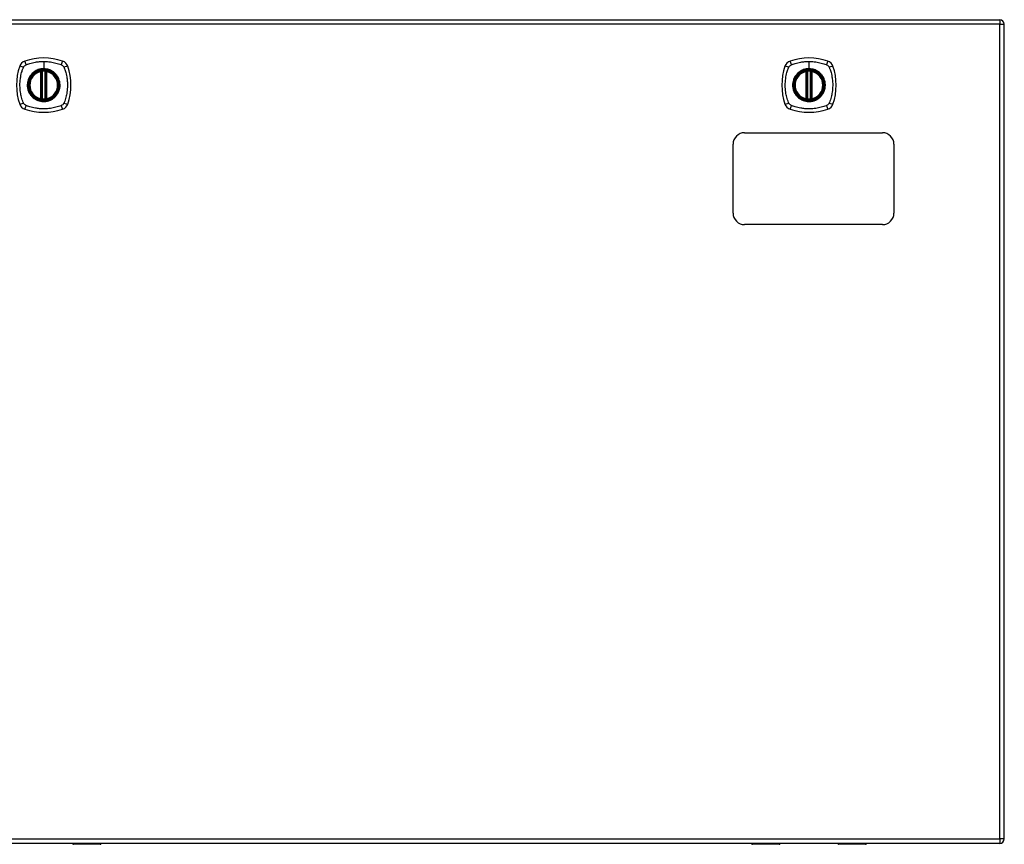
# Model space of a CAD drawing. Header units: inches. Extents: x 59.1 to 143, y 44.3 to 62.2.
# Tile 2 of 4: x 79.5 to 101, y 44.3 to 62.2. Entities that reach past the tile are written whole.
import ezdxf

# ---------------------------------------------------------------- set-up
doc = ezdxf.new("R2010")
doc.units = ezdxf.units.IN
doc.header["$MEASUREMENT"] = 0
doc.layers.add('Visible Edges(ANSI)', color=7, linetype='Continuous', lineweight=25)
doc.layers.add('Visible Tangent Edges(ANSI)', color=7, linetype='Continuous', lineweight=25)

msp = doc.modelspace()

# ---------------------------------------------------------------- linework, layer by layer
at = {"layer": 'Visible Edges(ANSI)'}
for p, q in [((59.247, 62.25), (100.852, 62.25)), ((100.951, 44.431), (100.951, 62.151)), ((79.991, 60.533), (79.991, 61.118)), ((80.01, 60.529), (80.01, 61.122)), ((80.089, 61.122), (80.089, 60.529)), ((80.109, 61.118), (80.109, 60.533)), ((96.642, 60.533), (96.642, 61.118)), ((96.662, 60.529), (96.662, 61.122)), ((96.741, 61.122), (96.741, 60.529)), ((96.761, 61.118), (96.761, 60.533)), ((95.3, 59.791), (98.3, 59.791)), ((95.05, 58.041), (95.05, 59.541)), ((98.55, 59.541), (98.55, 58.041)), ((98.3, 57.791), (95.3, 57.791)), ((100.852, 44.332), (59.247, 44.332)), ((80.68, 44.328), (80.68, 44.332)), ((81.28, 44.312), (80.696, 44.312)), ((96.056, 44.312), (95.471, 44.312)), ((96.071, 44.332), (96.071, 44.328)), ((97.331, 44.328), (97.331, 44.332)), ((97.932, 44.312), (97.347, 44.312))]:
    msp.add_line(p, q, dxfattribs=at)
for centre, radius in [((80.05, 60.826), 0.32), ((80.05, 60.826), 0.315), ((96.701, 60.826), 0.32), ((96.701, 60.826), 0.315)]:
    msp.add_circle(centre, radius, dxfattribs=at)
for centre, radius, start, end in [((100.852, 62.151), 0.099, 0, 90), ((79.695, 61.18), 0.177, 108.7722, 161.2278), ((80.05, 60.137), 1.28, 71.2278, 108.7722), ((80.405, 61.18), 0.177, 18.7722, 71.2278), ((96.347, 61.18), 0.177, 108.7722, 161.2278), ((96.701, 60.137), 1.28, 71.2278, 108.7722), ((97.056, 61.18), 0.177, 18.7722, 71.2278), ((80.739, 60.826), 1.28, 161.2278, 198.7722), ((80.05, 60.826), 0.313, 103.6344, 256.3656), ((80.05, 60.826), 0.313, 99.784, 103.6344), ((79.979, 61.118), 0.0118, 0, 103.6344), ((79.999, 61.122), 0.0118, 0, 99.784), ((80.05, 60.826), 0.313, 84.7499, 95.2501), ((80.101, 61.122), 0.0118, 80.216, 180), ((80.05, 60.826), 0.313, 76.3656, 80.216), ((80.121, 61.118), 0.0118, 76.3656, 180), ((80.05, 60.826), 0.313, 283.6344, 76.3656), ((79.361, 60.826), 1.28, 341.2278, 18.7722), ((97.39, 60.826), 1.28, 161.2278, 198.7722), ((96.701, 60.826), 0.313, 103.6344, 256.3656), ((96.701, 60.826), 0.313, 99.784, 103.6344), ((96.63, 61.118), 0.0118, 0, 103.6344), ((96.65, 61.122), 0.0118, 0, 99.784), ((96.701, 60.826), 0.313, 84.7499, 95.2501), ((96.753, 61.122), 0.0118, 80.216, 180), ((96.701, 60.826), 0.313, 76.3656, 80.216), ((96.772, 61.118), 0.0118, 76.3656, 180), ((96.701, 60.826), 0.313, 283.6344, 76.3656), ((96.012, 60.826), 1.28, 341.2278, 18.7722), ((79.979, 60.533), 0.0118, 256.3656, 0), ((80.05, 60.826), 0.313, 256.3656, 260.216), ((79.999, 60.529), 0.0118, 260.216, 0), ((80.05, 60.826), 0.313, 264.7499, 275.2501), ((80.101, 60.529), 0.0118, 180, 279.784), ((80.05, 60.826), 0.313, 279.784, 283.6344), ((80.121, 60.533), 0.0118, 180, 283.6344), ((96.63, 60.533), 0.0118, 256.3656, 0), ((96.701, 60.826), 0.313, 256.3656, 260.216), ((96.65, 60.529), 0.0118, 260.216, 0), ((96.701, 60.826), 0.313, 264.7499, 275.2501), ((96.753, 60.529), 0.0118, 180, 279.784), ((96.701, 60.826), 0.313, 279.784, 283.6344), ((96.772, 60.533), 0.0118, 180, 283.6344), ((79.695, 60.471), 0.177, 198.7722, 251.2278), ((80.05, 61.515), 1.28, 251.2278, 288.7722), ((80.405, 60.471), 0.177, 288.7722, 341.2278), ((96.347, 60.471), 0.177, 198.7722, 251.2278), ((96.701, 61.515), 1.28, 251.2278, 288.7722), ((97.056, 60.471), 0.177, 288.7722, 341.2278), ((95.3, 59.541), 0.25, 90, 180), ((98.3, 59.541), 0.25, 0, 90), ((95.3, 58.041), 0.25, 180, 270), ((98.3, 58.041), 0.25, 270, 0), ((100.852, 44.431), 0.099, 270, 0), ((80.696, 44.328), 0.0157, 180, 270), ((81.28, 44.332), 0.0197, 270, 359.4614), ((95.471, 44.332), 0.0197, 180.5386, 270), ((96.056, 44.328), 0.0157, 270, 0), ((97.347, 44.328), 0.0157, 180, 270), ((97.932, 44.332), 0.0197, 270, 359.4614)]:
    msp.add_arc(centre, radius, start, end, dxfattribs=at)
for points, knots in [([(80.021, 61.137), (80.02, 61.137), (80.018, 61.137), (80.014, 61.137), (80.011, 61.136), (80.006, 61.135), (80.003, 61.135), (79.998, 61.134), (79.997, 61.134), (79.997, 61.134)], [0, 0, 0, 0, 0.01176793, 0.01176793, 0.03059662, 0.03059662, 0.06072253, 0.06072253, 0.09414345, 0.09414345, 0.09414345, 0.09414345]), ([(80.103, 61.134), (80.103, 61.134), (80.103, 61.134), (80.102, 61.134), (80.101, 61.134), (80.098, 61.135), (80.095, 61.135), (80.088, 61.136), (80.083, 61.137), (80.079, 61.137)], [0, 0, 0, 0, 0.01176876, 0.01176876, 0.03059878, 0.03059878, 0.0607268, 0.0607268, 0.09415008, 0.09415008, 0.09415008, 0.09415008]), ([(96.673, 61.137), (96.671, 61.137), (96.67, 61.137), (96.665, 61.137), (96.663, 61.136), (96.657, 61.135), (96.654, 61.135), (96.649, 61.134), (96.648, 61.134), (96.648, 61.134)], [0, 0, 0, 0, 0.01176793, 0.01176793, 0.03059662, 0.03059662, 0.06072253, 0.06072253, 0.09414345, 0.09414345, 0.09414345, 0.09414345]), ([(96.755, 61.134), (96.755, 61.134), (96.754, 61.134), (96.754, 61.134), (96.753, 61.134), (96.749, 61.135), (96.746, 61.135), (96.739, 61.136), (96.735, 61.137), (96.73, 61.137)], [0, 0, 0, 0, 0.01176876, 0.01176876, 0.03059878, 0.03059878, 0.0607268, 0.0607268, 0.09415008, 0.09415008, 0.09415008, 0.09415008]), ([(79.997, 60.517), (79.997, 60.517), (79.998, 60.517), (80.003, 60.516), (80.006, 60.516), (80.011, 60.515), (80.014, 60.515), (80.018, 60.514), (80.02, 60.514), (80.021, 60.514)], [0, 0, 0, 0, 0.03342093, 0.03342093, 0.06354683, 0.06354683, 0.08237552, 0.08237552, 0.09414345, 0.09414345, 0.09414345, 0.09414345]), ([(80.079, 60.514), (80.083, 60.514), (80.088, 60.515), (80.095, 60.516), (80.098, 60.516), (80.101, 60.517), (80.102, 60.517), (80.103, 60.517), (80.103, 60.517), (80.103, 60.517)], [0, 0, 0, 0, 0.03342328, 0.03342328, 0.06355131, 0.06355131, 0.08238132, 0.08238132, 0.09415008, 0.09415008, 0.09415008, 0.09415008]), ([(96.648, 60.517), (96.648, 60.517), (96.649, 60.517), (96.654, 60.516), (96.657, 60.516), (96.663, 60.515), (96.665, 60.515), (96.67, 60.514), (96.671, 60.514), (96.673, 60.514)], [0, 0, 0, 0, 0.03342093, 0.03342093, 0.06354683, 0.06354683, 0.08237552, 0.08237552, 0.09414345, 0.09414345, 0.09414345, 0.09414345]), ([(96.73, 60.514), (96.735, 60.514), (96.739, 60.515), (96.746, 60.516), (96.749, 60.516), (96.753, 60.517), (96.754, 60.517), (96.754, 60.517), (96.755, 60.517), (96.755, 60.517)], [0, 0, 0, 0, 0.03342328, 0.03342328, 0.06355131, 0.06355131, 0.08238132, 0.08238132, 0.09415008, 0.09415008, 0.09415008, 0.09415008])]:
    msp.add_open_spline(points, degree=3, knots=knots, dxfattribs=at)
at = {"layer": 'Visible Tangent Edges(ANSI)'}
for p, q in [((100.852, 62.151), (59.247, 62.151)), ((100.852, 62.25), (100.852, 62.151)), ((100.852, 62.151), (100.951, 62.151)), ((100.852, 44.431), (100.852, 62.151)), ((80.05, 61.342), (80.05, 61.182)), ((96.701, 61.342), (96.701, 61.182)), ((79.979, 61.118), (79.976, 61.13)), ((79.979, 61.118), (79.991, 61.118)), ((79.979, 61.118), (79.979, 60.533)), ((79.991, 61.118), (80.001, 61.118)), ((79.997, 61.134), (79.998, 61.128)), ((80, 61.122), (80.01, 61.122)), ((80.001, 60.533), (80.001, 61.118)), ((80.022, 61.126), (80.021, 61.137)), ((80.022, 60.526), (80.022, 61.126)), ((80.05, 61.178), (80.05, 61.182)), ((80.077, 61.126), (80.079, 61.137)), ((80.077, 61.126), (80.077, 60.526)), ((80.089, 61.122), (80.099, 61.122)), ((80.099, 61.118), (80.109, 61.118)), ((80.099, 61.118), (80.099, 60.533)), ((80.102, 61.128), (80.103, 61.134)), ((80.109, 61.118), (80.121, 61.118)), ((80.124, 61.13), (80.121, 61.118)), ((80.121, 60.533), (80.121, 61.118)), ((96.63, 61.118), (96.628, 61.13)), ((96.63, 61.118), (96.642, 61.118)), ((96.63, 61.118), (96.63, 60.533)), ((96.642, 61.118), (96.652, 61.118)), ((96.648, 61.134), (96.649, 61.128)), ((96.652, 61.122), (96.662, 61.122)), ((96.652, 60.533), (96.652, 61.118)), ((96.674, 61.126), (96.673, 61.137)), ((96.674, 60.526), (96.674, 61.126)), ((96.701, 61.178), (96.701, 61.182)), ((96.729, 61.126), (96.73, 61.137)), ((96.729, 61.126), (96.729, 60.526)), ((96.741, 61.122), (96.751, 61.122)), ((96.751, 61.118), (96.761, 61.118)), ((96.751, 61.118), (96.751, 60.533)), ((96.754, 61.128), (96.755, 61.134)), ((96.761, 61.118), (96.772, 61.118)), ((96.775, 61.13), (96.772, 61.118)), ((96.772, 60.533), (96.772, 61.118)), ((79.976, 60.521), (79.979, 60.533)), ((79.991, 60.533), (79.979, 60.533)), ((80.001, 60.533), (79.991, 60.533)), ((79.998, 60.523), (79.997, 60.517)), ((80.01, 60.529), (80, 60.529)), ((80.021, 60.514), (80.022, 60.526)), ((80.079, 60.514), (80.077, 60.526)), ((80.099, 60.529), (80.089, 60.529)), ((80.109, 60.533), (80.099, 60.533)), ((80.103, 60.517), (80.102, 60.523)), ((80.121, 60.533), (80.109, 60.533)), ((80.121, 60.533), (80.124, 60.521)), ((96.628, 60.521), (96.63, 60.533)), ((96.642, 60.533), (96.63, 60.533)), ((96.652, 60.533), (96.642, 60.533)), ((96.649, 60.523), (96.648, 60.517)), ((96.662, 60.529), (96.652, 60.529)), ((96.673, 60.514), (96.674, 60.526)), ((96.73, 60.514), (96.729, 60.526)), ((96.751, 60.529), (96.741, 60.529)), ((96.761, 60.533), (96.751, 60.533)), ((96.755, 60.517), (96.754, 60.523)), ((96.772, 60.533), (96.761, 60.533)), ((96.772, 60.533), (96.775, 60.521)), ((59.247, 44.431), (100.852, 44.431)), ((100.852, 44.431), (100.852, 44.332)), ((100.951, 44.431), (100.852, 44.431)), ((80.696, 44.332), (80.696, 44.312)), ((81.28, 44.312), (81.28, 44.332)), ((95.471, 44.332), (95.471, 44.312)), ((96.056, 44.312), (96.056, 44.332)), ((97.347, 44.332), (97.347, 44.312)), ((97.932, 44.312), (97.932, 44.332))]:
    msp.add_line(p, q, dxfattribs=at)
for centre, radius in [((80.05, 60.826), 0.346), ((80.05, 60.826), 0.342), ((80.05, 60.826), 0.325), ((80.05, 60.826), 0.324), ((96.701, 60.826), 0.346), ((96.701, 60.826), 0.342), ((96.701, 60.826), 0.325), ((96.701, 60.826), 0.324)]:
    msp.add_circle(centre, radius, dxfattribs=at)
for centre, start, end in [((80.05, 60.826), 103.6344, 256.3656), ((80.05, 60.826), 84.7499, 95.2501), ((80.05, 60.826), 283.6344, 76.3656), ((96.701, 60.826), 103.6344, 256.3656), ((96.701, 60.826), 84.7499, 95.2501), ((96.701, 60.826), 283.6344, 76.3656), ((80.05, 60.826), 264.7499, 275.2501), ((96.701, 60.826), 264.7499, 275.2501)]:
    msp.add_arc(centre, 0.301, start, end, dxfattribs=at)
for centre, major_axis, ratio, start_param, end_param in [((79.676, 61.238), (-0.037, 0.112), 0.042597, 0.170073, 1.307344), ((80.424, 61.238), (0.037, 0.112), 0.042597, 4.975842, 6.113112), ((96.327, 61.238), (-0.037, 0.112), 0.042597, 0.170073, 1.307344), ((97.076, 61.238), (0.037, 0.112), 0.042597, 4.975842, 6.113112), ((79.638, 61.2), (-0.112, 0.037), 0.042597, 4.975842, 6.113112), ((79.997, 61.134), (-0.00893, -0.00773), 0.431674, 0, 1.315955), ((80.002, 61.122), (-0.0116, -0.0021), 0.025638, 4.856604, 6.283185), ((80.098, 61.122), (0.0116, -0.0021), 0.025638, 0, 1.426581), ((80.103, 61.134), (0.00893, -0.00773), 0.431674, 4.96723, 6.283185), ((80.462, 61.2), (0.112, 0.037), 0.042597, 0.170073, 1.307344), ((96.289, 61.2), (-0.112, 0.037), 0.042597, 4.975842, 6.113112), ((96.648, 61.134), (-0.00893, -0.00773), 0.431674, 0, 1.315955), ((96.654, 61.122), (-0.0116, -0.0021), 0.025638, 4.856604, 6.283185), ((96.749, 61.122), (0.0116, -0.0021), 0.025638, 0, 1.426581), ((96.755, 61.134), (0.00893, -0.00773), 0.431674, 4.96723, 6.283185), ((97.114, 61.2), (0.112, 0.037), 0.042597, 0.170073, 1.307344), ((79.638, 60.451), (-0.112, -0.037), 0.042597, 0.170073, 1.307344), ((79.997, 60.517), (-0.00893, 0.00773), 0.431674, 4.96723, 6.283185), ((80.002, 60.529), (-0.0116, 0.0021), 0.025638, 0, 1.426581), ((80.098, 60.529), (0.0116, 0.0021), 0.025638, 4.856604, 6.283185), ((80.103, 60.517), (0.00893, 0.00773), 0.431674, 0, 1.315955), ((80.462, 60.451), (0.112, -0.037), 0.042597, 4.975842, 6.113112), ((96.289, 60.451), (-0.112, -0.037), 0.042597, 0.170073, 1.307344), ((96.648, 60.517), (-0.00893, 0.00773), 0.431674, 4.96723, 6.283185), ((96.654, 60.529), (-0.0116, 0.0021), 0.025638, 0, 1.426581), ((96.749, 60.529), (0.0116, 0.0021), 0.025638, 4.856604, 6.283185), ((96.755, 60.517), (0.00893, 0.00773), 0.431674, 0, 1.315955), ((97.114, 60.451), (0.112, -0.037), 0.042597, 4.975842, 6.113112), ((79.676, 60.413), (-0.037, -0.112), 0.042597, 4.975842, 6.113112), ((80.424, 60.413), (0.037, -0.112), 0.042597, 0.170073, 1.307344), ((96.327, 60.413), (-0.037, -0.112), 0.042597, 4.975842, 6.113112), ((97.076, 60.413), (0.037, -0.112), 0.042597, 0.170073, 1.307344)]:
    msp.add_ellipse(centre, major_axis=major_axis, ratio=ratio, start_param=start_param, end_param=end_param, dxfattribs=at)
for points, knots in [([(79.661, 61.266), (79.666, 61.268), (79.67, 61.27), (79.675, 61.272), (79.678, 61.273), (79.682, 61.275), (79.693, 61.279), (79.7, 61.281), (79.721, 61.288), (79.736, 61.293), (79.769, 61.303), (79.788, 61.308), (79.828, 61.318), (79.849, 61.322), (79.9, 61.331), (79.93, 61.335), (79.99, 61.341), (80.02, 61.342), (80.05, 61.342)], [-2.0916334, -2.0916334, -2.0916334, -2.0916334, -2.0642813, -2.0642813, -2.0642813, -2.0356922, -2.0356922, -1.9797509, -1.9797509, -1.8678685, -1.8678685, -1.7251565, -1.7251565, -1.5653756, -1.5653756, -1.3447881, -1.3447881, -1.1256399, -1.1256399, -1.1256399, -1.1256399]), ([(80.05, 61.342), (80.053, 61.342), (80.057, 61.342), (80.107, 61.342), (80.153, 61.338), (80.238, 61.325), (80.276, 61.317), (80.352, 61.297), (80.389, 61.286), (80.425, 61.272), (80.43, 61.27), (80.434, 61.268), (80.438, 61.266)], [-1.1256399, -1.1256399, -1.1256399, -1.1256399, -1.0995163, -1.0995163, -0.7599169, -0.7599169, -0.4729864, -0.4729864, -0.1860606, -0.1860606, -0.1860606, -0.158713, -0.158713, -0.158713, -0.158713]), ([(96.313, 61.266), (96.317, 61.268), (96.321, 61.27), (96.326, 61.272), (96.33, 61.273), (96.333, 61.275), (96.344, 61.279), (96.351, 61.281), (96.373, 61.288), (96.387, 61.293), (96.42, 61.303), (96.439, 61.308), (96.479, 61.318), (96.501, 61.322), (96.552, 61.331), (96.582, 61.335), (96.641, 61.341), (96.671, 61.342), (96.701, 61.342)], [-2.0916334, -2.0916334, -2.0916334, -2.0916334, -2.0642813, -2.0642813, -2.0642813, -2.0356922, -2.0356922, -1.9797509, -1.9797509, -1.8678685, -1.8678685, -1.7251565, -1.7251565, -1.5653756, -1.5653756, -1.3447881, -1.3447881, -1.1256399, -1.1256399, -1.1256399, -1.1256399]), ([(96.701, 61.342), (96.705, 61.342), (96.709, 61.342), (96.759, 61.342), (96.805, 61.338), (96.889, 61.325), (96.928, 61.317), (97.003, 61.297), (97.04, 61.286), (97.077, 61.272), (97.081, 61.27), (97.086, 61.268), (97.09, 61.266)], [-1.1256399, -1.1256399, -1.1256399, -1.1256399, -1.0995163, -1.0995163, -0.7599169, -0.7599169, -0.4729864, -0.4729864, -0.1860606, -0.1860606, -0.1860606, -0.158713, -0.158713, -0.158713, -0.158713]), ([(79.61, 60.437), (79.608, 60.441), (79.606, 60.446), (79.604, 60.45), (79.59, 60.487), (79.578, 60.524), (79.558, 60.599), (79.55, 60.638), (79.538, 60.722), (79.534, 60.768), (79.533, 60.848), (79.534, 60.882), (79.54, 60.945), (79.544, 60.975), (79.553, 61.026), (79.558, 61.048), (79.567, 61.088), (79.573, 61.107), (79.582, 61.14), (79.587, 61.154), (79.594, 61.176), (79.597, 61.183), (79.601, 61.194), (79.602, 61.197), (79.604, 61.201), (79.606, 61.205), (79.608, 61.21), (79.61, 61.214)], [-2.091632, -2.091632, -2.091632, -2.091632, -2.064284, -2.064284, -2.064284, -1.777358, -1.777358, -1.490428, -1.490428, -1.150828, -1.150828, -0.905556, -0.905556, -0.684969, -0.684969, -0.525188, -0.525188, -0.382476, -0.382476, -0.270594, -0.270594, -0.214652, -0.214652, -0.186063, -0.186063, -0.186063, -0.158711, -0.158711, -0.158711, -0.158711]), ([(79.61, 61.214), (79.61, 61.215), (79.611, 61.216), (79.614, 61.222), (79.617, 61.228), (79.624, 61.237), (79.627, 61.241), (79.631, 61.244)], [-0.07033438, -0.07033438, -0.07033438, -0.07033438, -0.06421309, -0.06421309, -0.02948796, -0.02948796, 0, 0, 0, 0]), ([(79.631, 61.244), (79.639, 61.253), (79.649, 61.26), (79.66, 61.265), (79.661, 61.265), (79.661, 61.266)], [-0.96795364, -0.96795364, -0.96795364, -0.96795364, -0.90021117, -0.90021117, -0.8975441, -0.8975441, -0.8975441, -0.8975441]), ([(80.05, 61.178), (80.073, 61.178), (80.096, 61.176), (80.147, 61.165), (80.175, 61.156), (80.227, 61.131), (80.252, 61.116), (80.275, 61.097), (80.309, 61.069), (80.337, 61.035), (80.38, 60.956), (80.394, 60.911), (80.404, 60.832), (80.402, 60.797), (80.386, 60.704), (80.36, 60.647), (80.321, 60.601), (80.294, 60.568), (80.26, 60.54), (80.185, 60.497), (80.142, 60.483), (80.079, 60.474), (80.059, 60.473), (80, 60.475), (79.961, 60.482), (79.889, 60.51), (79.855, 60.53), (79.825, 60.554), (79.791, 60.582), (79.763, 60.617), (79.716, 60.701), (79.702, 60.752), (79.696, 60.838), (79.699, 60.872), (79.719, 60.958), (79.744, 61.009), (79.779, 61.05), (79.808, 61.086), (79.844, 61.116), (79.901, 61.145), (79.918, 61.153), (79.971, 61.171), (80.011, 61.178), (80.05, 61.178)], [-3.141593, -3.141593, -3.141593, -3.141593, -2.946484, -2.946484, -2.698623, -2.698623, -2.450768, -2.450768, -2.450768, -2.075295, -2.075295, -1.686192, -1.686192, -1.395223, -1.395223, -0.880236, -0.880236, -0.880236, -0.512165, -0.512165, -0.139879, -0.139879, 0.031355, 0.031355, 0.361026, 0.361026, 0.690691, 0.690691, 0.690691, 1.067939, 1.067939, 1.507093, 1.507093, 1.798938, 1.798938, 2.261677, 2.261677, 2.261677, 2.656394, 2.656394, 2.806973, 2.806973, 3.141593, 3.141593, 3.141593, 3.141593]), ([(80.05, 61.182), (80.01, 61.182), (79.97, 61.176), (79.916, 61.157), (79.899, 61.15), (79.862, 61.13), (79.841, 61.116), (79.822, 61.1)], [-3.1415927, -3.1415927, -3.1415927, -3.1415927, -2.8069728, -2.8069728, -2.6563938, -2.6563938, -2.4492433, -2.4492433, -2.4492433, -2.4492433]), ([(79.998, 61.128), (79.997, 61.129), (79.996, 61.129), (79.993, 61.13), (79.992, 61.13), (79.989, 61.131), (79.988, 61.131), (79.987, 61.131), (79.986, 61.131), (79.985, 61.131), (79.985, 61.131), (79.983, 61.131), (79.981, 61.131), (79.979, 61.13), (79.977, 61.13), (79.976, 61.13)], [0, 0, 0, 0, 0.0147084, 0.0147084, 0.031518, 0.031518, 0.04202399, 0.04202399, 0.04727699, 0.04727699, 0.05568179, 0.05568179, 0.06912947, 0.06912947, 0.08404799, 0.08404799, 0.08404799, 0.08404799]), ([(80, 61.122), (80, 61.124), (80, 61.125), (79.999, 61.126), (79.999, 61.127), (79.998, 61.127), (79.998, 61.128)], [-0.0331638, -0.0331638, -0.0331638, -0.0331638, -0.01452823, -0.01452823, -0.01452823, 0, 0, 0, 0]), ([(80.001, 61.118), (80.001, 61.119), (80.001, 61.119), (80.001, 61.12), (80.001, 61.121), (80, 61.121), (80, 61.122), (80, 61.122), (80, 61.122), (80, 61.122)], [0, 0, 0, 0, 0.00371762, 0.00371762, 0.00706872, 0.00706872, 0.00916316, 0.00916316, 0.01047218, 0.01047218, 0.01047218, 0.01047218]), ([(80.01, 61.122), (80.01, 61.122), (80.011, 61.123), (80.013, 61.123), (80.015, 61.124), (80.018, 61.125), (80.019, 61.125), (80.021, 61.125), (80.022, 61.125), (80.022, 61.126)], [-0.09414345, -0.09414345, -0.09414345, -0.09414345, -0.06072253, -0.06072253, -0.03059662, -0.03059662, -0.01176793, -0.01176793, 0, 0, 0, 0]), ([(80.277, 61.1), (80.255, 61.119), (80.23, 61.135), (80.176, 61.161), (80.148, 61.17), (80.096, 61.18), (80.073, 61.182), (80.05, 61.182)], [2.4507676, 2.4507676, 2.4507676, 2.4507676, 2.6986231, 2.6986231, 2.9464842, 2.9464842, 3.1415927, 3.1415927, 3.1415927, 3.1415927]), ([(80.077, 61.126), (80.08, 61.125), (80.082, 61.125), (80.085, 61.124), (80.087, 61.123), (80.088, 61.123), (80.089, 61.123), (80.089, 61.122), (80.089, 61.122), (80.089, 61.122)], [-0.09415008, -0.09415008, -0.09415008, -0.09415008, -0.0607268, -0.0607268, -0.03059878, -0.03059878, -0.01176876, -0.01176876, 0, 0, 0, 0]), ([(80.099, 61.122), (80.099, 61.122), (80.099, 61.122), (80.099, 61.122), (80.099, 61.121), (80.099, 61.121), (80.099, 61.12), (80.099, 61.119), (80.099, 61.119), (80.099, 61.118)], [0, 0, 0, 0, 0.00130902, 0.00130902, 0.00340346, 0.00340346, 0.00675456, 0.00675456, 0.01047218, 0.01047218, 0.01047218, 0.01047218]), ([(80.124, 61.13), (80.122, 61.13), (80.121, 61.13), (80.118, 61.131), (80.117, 61.131), (80.114, 61.131), (80.113, 61.131), (80.112, 61.131), (80.111, 61.131), (80.11, 61.131), (80.109, 61.131), (80.108, 61.13), (80.106, 61.13), (80.104, 61.129), (80.103, 61.129), (80.102, 61.128)], [-0.00107612, -0.00107612, -0.00107612, -0.00107612, 0.01363228, 0.01363228, 0.03044188, 0.03044188, 0.04094788, 0.04094788, 0.04620088, 0.04620088, 0.05460568, 0.05460568, 0.06805335, 0.06805335, 0.08297187, 0.08297187, 0.08297187, 0.08297187]), ([(80.438, 61.266), (80.446, 61.262), (80.453, 61.257), (80.47, 61.244), (80.479, 61.233), (80.487, 61.219), (80.489, 61.217), (80.49, 61.214)], [0, 0, 0, 0, 0.0481127, 0.0481127, 0.1250929, 0.1250929, 0.1407015, 0.1407015, 0.1407015, 0.1407015]), ([(80.49, 61.214), (80.492, 61.21), (80.494, 61.205), (80.496, 61.201), (80.498, 61.197), (80.499, 61.194), (80.503, 61.183), (80.505, 61.176), (80.513, 61.154), (80.517, 61.14), (80.527, 61.107), (80.532, 61.088), (80.542, 61.048), (80.547, 61.026), (80.556, 60.975), (80.56, 60.945), (80.565, 60.882), (80.567, 60.848), (80.566, 60.768), (80.562, 60.722), (80.55, 60.638), (80.542, 60.599), (80.522, 60.524), (80.51, 60.487), (80.496, 60.45), (80.494, 60.446), (80.492, 60.441), (80.49, 60.437)], [-2.091633, -2.091633, -2.091633, -2.091633, -2.064281, -2.064281, -2.064281, -2.035692, -2.035692, -1.979751, -1.979751, -1.867869, -1.867869, -1.725157, -1.725157, -1.565376, -1.565376, -1.344788, -1.344788, -1.099516, -1.099516, -0.759917, -0.759917, -0.472986, -0.472986, -0.186061, -0.186061, -0.186061, -0.158713, -0.158713, -0.158713, -0.158713]), ([(96.261, 60.437), (96.259, 60.441), (96.257, 60.446), (96.255, 60.45), (96.241, 60.487), (96.23, 60.524), (96.21, 60.599), (96.202, 60.638), (96.189, 60.722), (96.185, 60.768), (96.184, 60.848), (96.186, 60.882), (96.192, 60.945), (96.196, 60.975), (96.205, 61.026), (96.209, 61.048), (96.219, 61.088), (96.224, 61.107), (96.234, 61.14), (96.239, 61.154), (96.246, 61.176), (96.248, 61.183), (96.252, 61.194), (96.254, 61.197), (96.255, 61.201), (96.257, 61.205), (96.259, 61.21), (96.261, 61.214)], [-2.091632, -2.091632, -2.091632, -2.091632, -2.064284, -2.064284, -2.064284, -1.777358, -1.777358, -1.490428, -1.490428, -1.150828, -1.150828, -0.905556, -0.905556, -0.684969, -0.684969, -0.525188, -0.525188, -0.382476, -0.382476, -0.270594, -0.270594, -0.214652, -0.214652, -0.186063, -0.186063, -0.186063, -0.158711, -0.158711, -0.158711, -0.158711]), ([(96.261, 61.214), (96.262, 61.215), (96.262, 61.216), (96.266, 61.222), (96.269, 61.228), (96.276, 61.237), (96.279, 61.241), (96.283, 61.244)], [-0.07033438, -0.07033438, -0.07033438, -0.07033438, -0.06421309, -0.06421309, -0.02948796, -0.02948796, 0, 0, 0, 0]), ([(96.283, 61.244), (96.291, 61.253), (96.301, 61.26), (96.312, 61.265), (96.312, 61.265), (96.313, 61.266)], [-0.96795364, -0.96795364, -0.96795364, -0.96795364, -0.90021117, -0.90021117, -0.8975441, -0.8975441, -0.8975441, -0.8975441]), ([(96.701, 61.178), (96.724, 61.178), (96.747, 61.176), (96.798, 61.165), (96.826, 61.156), (96.879, 61.131), (96.904, 61.116), (96.926, 61.097), (96.96, 61.069), (96.989, 61.035), (97.032, 60.956), (97.046, 60.911), (97.055, 60.832), (97.054, 60.797), (97.037, 60.704), (97.011, 60.647), (96.973, 60.601), (96.945, 60.568), (96.912, 60.54), (96.836, 60.497), (96.793, 60.483), (96.73, 60.474), (96.71, 60.473), (96.651, 60.475), (96.613, 60.482), (96.54, 60.51), (96.506, 60.53), (96.477, 60.554), (96.443, 60.582), (96.414, 60.617), (96.368, 60.701), (96.353, 60.752), (96.348, 60.838), (96.351, 60.872), (96.371, 60.958), (96.396, 61.009), (96.43, 61.05), (96.459, 61.086), (96.496, 61.116), (96.553, 61.145), (96.569, 61.153), (96.623, 61.171), (96.662, 61.178), (96.701, 61.178)], [-3.141593, -3.141593, -3.141593, -3.141593, -2.946484, -2.946484, -2.698623, -2.698623, -2.450768, -2.450768, -2.450768, -2.075295, -2.075295, -1.686192, -1.686192, -1.395223, -1.395223, -0.880236, -0.880236, -0.880236, -0.512165, -0.512165, -0.139879, -0.139879, 0.031355, 0.031355, 0.361026, 0.361026, 0.690691, 0.690691, 0.690691, 1.067939, 1.067939, 1.507093, 1.507093, 1.798938, 1.798938, 2.261677, 2.261677, 2.261677, 2.656394, 2.656394, 2.806973, 2.806973, 3.141593, 3.141593, 3.141593, 3.141593]), ([(96.701, 61.182), (96.662, 61.182), (96.622, 61.176), (96.567, 61.157), (96.551, 61.15), (96.513, 61.13), (96.493, 61.116), (96.474, 61.1)], [-3.1415927, -3.1415927, -3.1415927, -3.1415927, -2.8069728, -2.8069728, -2.6563938, -2.6563938, -2.4492433, -2.4492433, -2.4492433, -2.4492433]), ([(96.649, 61.128), (96.648, 61.129), (96.647, 61.129), (96.645, 61.13), (96.643, 61.13), (96.641, 61.131), (96.64, 61.131), (96.638, 61.131), (96.638, 61.131), (96.637, 61.131), (96.636, 61.131), (96.634, 61.131), (96.633, 61.131), (96.63, 61.13), (96.629, 61.13), (96.628, 61.13)], [0, 0, 0, 0, 0.0147084, 0.0147084, 0.031518, 0.031518, 0.04202399, 0.04202399, 0.04727699, 0.04727699, 0.05568179, 0.05568179, 0.06912947, 0.06912947, 0.08404799, 0.08404799, 0.08404799, 0.08404799]), ([(96.652, 61.122), (96.652, 61.124), (96.651, 61.125), (96.651, 61.126), (96.65, 61.127), (96.65, 61.127), (96.649, 61.128)], [-0.0331638, -0.0331638, -0.0331638, -0.0331638, -0.01452823, -0.01452823, -0.01452823, 0, 0, 0, 0]), ([(96.652, 61.118), (96.652, 61.119), (96.652, 61.119), (96.652, 61.12), (96.652, 61.121), (96.652, 61.121), (96.652, 61.122), (96.652, 61.122), (96.652, 61.122), (96.652, 61.122)], [0, 0, 0, 0, 0.00371762, 0.00371762, 0.00706872, 0.00706872, 0.00916316, 0.00916316, 0.01047218, 0.01047218, 0.01047218, 0.01047218]), ([(96.662, 61.122), (96.662, 61.122), (96.663, 61.123), (96.665, 61.123), (96.666, 61.124), (96.669, 61.125), (96.67, 61.125), (96.672, 61.125), (96.673, 61.125), (96.674, 61.126)], [-0.09414345, -0.09414345, -0.09414345, -0.09414345, -0.06072253, -0.06072253, -0.03059662, -0.03059662, -0.01176793, -0.01176793, 0, 0, 0, 0]), ([(96.929, 61.1), (96.906, 61.119), (96.881, 61.135), (96.828, 61.161), (96.8, 61.17), (96.748, 61.18), (96.724, 61.182), (96.701, 61.182)], [2.4507676, 2.4507676, 2.4507676, 2.4507676, 2.6986231, 2.6986231, 2.9464842, 2.9464842, 3.1415927, 3.1415927, 3.1415927, 3.1415927]), ([(96.729, 61.126), (96.731, 61.125), (96.733, 61.125), (96.737, 61.124), (96.738, 61.123), (96.74, 61.123), (96.74, 61.123), (96.741, 61.122), (96.741, 61.122), (96.741, 61.122)], [-0.09415008, -0.09415008, -0.09415008, -0.09415008, -0.0607268, -0.0607268, -0.03059878, -0.03059878, -0.01176876, -0.01176876, 0, 0, 0, 0]), ([(96.751, 61.122), (96.751, 61.122), (96.751, 61.122), (96.751, 61.122), (96.751, 61.121), (96.751, 61.121), (96.751, 61.12), (96.751, 61.119), (96.751, 61.119), (96.751, 61.118)], [0, 0, 0, 0, 0.00130902, 0.00130902, 0.00340346, 0.00340346, 0.00675456, 0.00675456, 0.01047218, 0.01047218, 0.01047218, 0.01047218]), ([(96.775, 61.13), (96.774, 61.13), (96.773, 61.13), (96.77, 61.131), (96.768, 61.131), (96.766, 61.131), (96.765, 61.131), (96.763, 61.131), (96.763, 61.131), (96.762, 61.131), (96.761, 61.131), (96.759, 61.13), (96.758, 61.13), (96.756, 61.129), (96.755, 61.129), (96.754, 61.128)], [-0.00107612, -0.00107612, -0.00107612, -0.00107612, 0.01363228, 0.01363228, 0.03044188, 0.03044188, 0.04094788, 0.04094788, 0.04620088, 0.04620088, 0.05460568, 0.05460568, 0.06805335, 0.06805335, 0.08297187, 0.08297187, 0.08297187, 0.08297187]), ([(97.09, 61.266), (97.098, 61.262), (97.105, 61.257), (97.122, 61.244), (97.131, 61.233), (97.139, 61.219), (97.14, 61.217), (97.141, 61.214)], [0, 0, 0, 0, 0.0481127, 0.0481127, 0.1250929, 0.1250929, 0.1407015, 0.1407015, 0.1407015, 0.1407015]), ([(97.141, 61.214), (97.143, 61.21), (97.145, 61.205), (97.148, 61.201), (97.149, 61.197), (97.15, 61.194), (97.154, 61.183), (97.157, 61.176), (97.164, 61.154), (97.169, 61.14), (97.179, 61.107), (97.184, 61.088), (97.194, 61.048), (97.198, 61.026), (97.207, 60.975), (97.211, 60.945), (97.217, 60.882), (97.218, 60.848), (97.217, 60.768), (97.214, 60.722), (97.201, 60.638), (97.193, 60.599), (97.173, 60.524), (97.161, 60.487), (97.148, 60.45), (97.145, 60.446), (97.143, 60.441), (97.141, 60.437)], [-2.091633, -2.091633, -2.091633, -2.091633, -2.064281, -2.064281, -2.064281, -2.035692, -2.035692, -1.979751, -1.979751, -1.867869, -1.867869, -1.725157, -1.725157, -1.565376, -1.565376, -1.344788, -1.344788, -1.099516, -1.099516, -0.759917, -0.759917, -0.472986, -0.472986, -0.186061, -0.186061, -0.186061, -0.158713, -0.158713, -0.158713, -0.158713]), ([(79.775, 61.053), (79.74, 61.011), (79.715, 60.96), (79.694, 60.873), (79.691, 60.838), (79.697, 60.751), (79.712, 60.699), (79.748, 60.634), (79.761, 60.615), (79.775, 60.598)], [-2.261677, -2.261677, -2.261677, -2.261677, -1.798938, -1.798938, -1.507093, -1.507093, -1.067939, -1.067939, -0.878435, -0.878435, -0.878435, -0.878435]), ([(80.324, 60.598), (80.363, 60.645), (80.39, 60.703), (80.407, 60.797), (80.408, 60.832), (80.399, 60.913), (80.385, 60.957), (80.351, 61.018), (80.339, 61.036), (80.324, 61.053)], [0.880236, 0.880236, 0.880236, 0.880236, 1.395223, 1.395223, 1.686192, 1.686192, 2.075295, 2.075295, 2.263394, 2.263394, 2.263394, 2.263394]), ([(96.427, 61.053), (96.392, 61.011), (96.366, 60.96), (96.346, 60.873), (96.343, 60.838), (96.349, 60.751), (96.364, 60.699), (96.4, 60.634), (96.412, 60.615), (96.427, 60.598)], [-2.261677, -2.261677, -2.261677, -2.261677, -1.798938, -1.798938, -1.507093, -1.507093, -1.067939, -1.067939, -0.878435, -0.878435, -0.878435, -0.878435]), ([(96.976, 60.598), (97.015, 60.645), (97.042, 60.703), (97.059, 60.797), (97.06, 60.832), (97.051, 60.913), (97.036, 60.957), (97.003, 61.018), (96.99, 61.036), (96.976, 61.053)], [0.880236, 0.880236, 0.880236, 0.880236, 1.395223, 1.395223, 1.686192, 1.686192, 2.075295, 2.075295, 2.263394, 2.263394, 2.263394, 2.263394]), ([(79.661, 60.386), (79.659, 60.387), (79.657, 60.388), (79.647, 60.393), (79.64, 60.398), (79.628, 60.41), (79.622, 60.416), (79.615, 60.428), (79.612, 60.432), (79.61, 60.437)], [-0.1406326, -0.1406326, -0.1406326, -0.1406326, -0.1276168, -0.1276168, -0.0774468, -0.0774468, -0.0297872, -0.0297872, 0, 0, 0, 0]), ([(79.822, 60.551), (79.852, 60.526), (79.887, 60.506), (79.96, 60.478), (79.999, 60.47), (80.059, 60.468), (80.079, 60.469), (80.143, 60.478), (80.186, 60.493), (80.243, 60.525), (80.261, 60.537), (80.277, 60.551)], [-0.690691, -0.690691, -0.690691, -0.690691, -0.361026, -0.361026, -0.031355, -0.031355, 0.139879, 0.139879, 0.512165, 0.512165, 0.692534, 0.692534, 0.692534, 0.692534]), ([(79.976, 60.521), (79.977, 60.521), (79.979, 60.521), (79.982, 60.52), (79.983, 60.52), (79.986, 60.52), (79.986, 60.52), (79.988, 60.52), (79.988, 60.52), (79.99, 60.521), (79.99, 60.521), (79.992, 60.521), (79.993, 60.521), (79.996, 60.522), (79.997, 60.523), (79.998, 60.523)], [-0.00107612, -0.00107612, -0.00107612, -0.00107612, 0.01363228, 0.01363228, 0.03044188, 0.03044188, 0.04094788, 0.04094788, 0.04620088, 0.04620088, 0.05460568, 0.05460568, 0.06805335, 0.06805335, 0.08297187, 0.08297187, 0.08297187, 0.08297187]), ([(80, 60.529), (80, 60.529), (80, 60.529), (80, 60.53), (80, 60.53), (80.001, 60.531), (80.001, 60.531), (80.001, 60.532), (80.001, 60.532), (80.001, 60.533)], [0, 0, 0, 0, 0.00130902, 0.00130902, 0.00340346, 0.00340346, 0.00675456, 0.00675456, 0.01047218, 0.01047218, 0.01047218, 0.01047218]), ([(80.022, 60.526), (80.022, 60.526), (80.021, 60.526), (80.019, 60.526), (80.018, 60.527), (80.015, 60.527), (80.013, 60.528), (80.011, 60.529), (80.01, 60.529), (80.01, 60.529)], [-0.09414345, -0.09414345, -0.09414345, -0.09414345, -0.08237552, -0.08237552, -0.06354683, -0.06354683, -0.03342093, -0.03342093, 0, 0, 0, 0]), ([(80.089, 60.529), (80.089, 60.529), (80.089, 60.529), (80.089, 60.529), (80.088, 60.528), (80.087, 60.528), (80.085, 60.528), (80.082, 60.527), (80.08, 60.526), (80.077, 60.526)], [-0.09415008, -0.09415008, -0.09415008, -0.09415008, -0.08238132, -0.08238132, -0.06355131, -0.06355131, -0.03342328, -0.03342328, 0, 0, 0, 0]), ([(80.099, 60.533), (80.099, 60.532), (80.099, 60.532), (80.099, 60.531), (80.099, 60.531), (80.099, 60.53), (80.099, 60.53), (80.099, 60.529), (80.099, 60.529), (80.099, 60.529)], [0, 0, 0, 0, 0.00371762, 0.00371762, 0.00706872, 0.00706872, 0.00916316, 0.00916316, 0.01047218, 0.01047218, 0.01047218, 0.01047218]), ([(80.099, 60.529), (80.1, 60.528), (80.1, 60.526), (80.101, 60.525), (80.101, 60.525), (80.101, 60.524), (80.102, 60.523)], [-0.0331638, -0.0331638, -0.0331638, -0.0331638, -0.01452823, -0.01452823, -0.01452823, 0, 0, 0, 0]), ([(80.102, 60.523), (80.103, 60.523), (80.104, 60.522), (80.107, 60.521), (80.108, 60.521), (80.11, 60.521), (80.111, 60.52), (80.113, 60.52), (80.113, 60.52), (80.114, 60.52), (80.115, 60.52), (80.117, 60.52), (80.118, 60.52), (80.121, 60.521), (80.122, 60.521), (80.124, 60.521)], [0, 0, 0, 0, 0.0147084, 0.0147084, 0.031518, 0.031518, 0.04202399, 0.04202399, 0.04727699, 0.04727699, 0.05568179, 0.05568179, 0.06912947, 0.06912947, 0.08404799, 0.08404799, 0.08404799, 0.08404799]), ([(80.49, 60.437), (80.486, 60.429), (80.482, 60.422), (80.468, 60.405), (80.458, 60.396), (80.443, 60.388), (80.441, 60.387), (80.438, 60.386)], [0, 0, 0, 0, 0.0481127, 0.0481127, 0.1250929, 0.1250929, 0.1407015, 0.1407015, 0.1407015, 0.1407015]), ([(96.313, 60.386), (96.311, 60.387), (96.309, 60.388), (96.299, 60.393), (96.292, 60.398), (96.279, 60.41), (96.274, 60.416), (96.266, 60.428), (96.264, 60.432), (96.261, 60.437)], [-0.1406326, -0.1406326, -0.1406326, -0.1406326, -0.1276168, -0.1276168, -0.0774468, -0.0774468, -0.0297872, -0.0297872, 0, 0, 0, 0]), ([(96.474, 60.551), (96.504, 60.526), (96.538, 60.506), (96.612, 60.478), (96.651, 60.47), (96.71, 60.468), (96.731, 60.469), (96.795, 60.478), (96.838, 60.493), (96.895, 60.525), (96.913, 60.537), (96.929, 60.551)], [-0.690691, -0.690691, -0.690691, -0.690691, -0.361026, -0.361026, -0.031355, -0.031355, 0.139879, 0.139879, 0.512165, 0.512165, 0.692534, 0.692534, 0.692534, 0.692534]), ([(96.628, 60.521), (96.629, 60.521), (96.63, 60.521), (96.633, 60.52), (96.635, 60.52), (96.637, 60.52), (96.638, 60.52), (96.639, 60.52), (96.64, 60.52), (96.641, 60.521), (96.642, 60.521), (96.644, 60.521), (96.645, 60.521), (96.647, 60.522), (96.648, 60.523), (96.649, 60.523)], [-0.00107612, -0.00107612, -0.00107612, -0.00107612, 0.01363228, 0.01363228, 0.03044188, 0.03044188, 0.04094788, 0.04094788, 0.04620088, 0.04620088, 0.05460568, 0.05460568, 0.06805335, 0.06805335, 0.08297187, 0.08297187, 0.08297187, 0.08297187]), ([(96.652, 60.529), (96.652, 60.529), (96.652, 60.529), (96.652, 60.53), (96.652, 60.53), (96.652, 60.531), (96.652, 60.531), (96.652, 60.532), (96.652, 60.532), (96.652, 60.533)], [0, 0, 0, 0, 0.00130902, 0.00130902, 0.00340346, 0.00340346, 0.00675456, 0.00675456, 0.01047218, 0.01047218, 0.01047218, 0.01047218]), ([(96.674, 60.526), (96.673, 60.526), (96.672, 60.526), (96.67, 60.526), (96.669, 60.527), (96.666, 60.527), (96.665, 60.528), (96.663, 60.529), (96.662, 60.529), (96.662, 60.529)], [-0.09414345, -0.09414345, -0.09414345, -0.09414345, -0.08237552, -0.08237552, -0.06354683, -0.06354683, -0.03342093, -0.03342093, 0, 0, 0, 0]), ([(96.741, 60.529), (96.741, 60.529), (96.741, 60.529), (96.74, 60.529), (96.74, 60.528), (96.738, 60.528), (96.737, 60.528), (96.733, 60.527), (96.731, 60.526), (96.729, 60.526)], [-0.09415008, -0.09415008, -0.09415008, -0.09415008, -0.08238132, -0.08238132, -0.06355131, -0.06355131, -0.03342328, -0.03342328, 0, 0, 0, 0]), ([(96.751, 60.533), (96.751, 60.532), (96.751, 60.532), (96.751, 60.531), (96.751, 60.531), (96.751, 60.53), (96.751, 60.53), (96.751, 60.529), (96.751, 60.529), (96.751, 60.529)], [0, 0, 0, 0, 0.00371762, 0.00371762, 0.00706872, 0.00706872, 0.00916316, 0.00916316, 0.01047218, 0.01047218, 0.01047218, 0.01047218]), ([(96.751, 60.529), (96.751, 60.528), (96.751, 60.526), (96.752, 60.525), (96.752, 60.525), (96.753, 60.524), (96.754, 60.523)], [-0.0331638, -0.0331638, -0.0331638, -0.0331638, -0.01452823, -0.01452823, -0.01452823, 0, 0, 0, 0]), ([(96.754, 60.523), (96.755, 60.523), (96.756, 60.522), (96.758, 60.521), (96.76, 60.521), (96.762, 60.521), (96.763, 60.52), (96.764, 60.52), (96.765, 60.52), (96.766, 60.52), (96.767, 60.52), (96.769, 60.52), (96.77, 60.52), (96.772, 60.521), (96.774, 60.521), (96.775, 60.521)], [0, 0, 0, 0, 0.0147084, 0.0147084, 0.031518, 0.031518, 0.04202399, 0.04202399, 0.04727699, 0.04727699, 0.05568179, 0.05568179, 0.06912947, 0.06912947, 0.08404799, 0.08404799, 0.08404799, 0.08404799]), ([(97.141, 60.437), (97.138, 60.429), (97.133, 60.422), (97.12, 60.405), (97.109, 60.396), (97.095, 60.388), (97.092, 60.387), (97.09, 60.386)], [0, 0, 0, 0, 0.0481127, 0.0481127, 0.1250929, 0.1250929, 0.1407015, 0.1407015, 0.1407015, 0.1407015]), ([(80.438, 60.386), (80.434, 60.384), (80.43, 60.382), (80.425, 60.379), (80.389, 60.366), (80.352, 60.354), (80.276, 60.334), (80.238, 60.326), (80.153, 60.313), (80.107, 60.31), (80.027, 60.309), (79.993, 60.31), (79.93, 60.316), (79.9, 60.32), (79.849, 60.329), (79.828, 60.333), (79.788, 60.343), (79.769, 60.348), (79.736, 60.358), (79.721, 60.363), (79.7, 60.37), (79.693, 60.373), (79.682, 60.377), (79.678, 60.378), (79.675, 60.379), (79.67, 60.382), (79.666, 60.384), (79.661, 60.386)], [-2.091632, -2.091632, -2.091632, -2.091632, -2.064284, -2.064284, -2.064284, -1.777358, -1.777358, -1.490428, -1.490428, -1.150828, -1.150828, -0.905556, -0.905556, -0.684969, -0.684969, -0.525188, -0.525188, -0.382476, -0.382476, -0.270594, -0.270594, -0.214652, -0.214652, -0.186063, -0.186063, -0.186063, -0.158711, -0.158711, -0.158711, -0.158711]), ([(97.09, 60.386), (97.086, 60.384), (97.081, 60.382), (97.077, 60.379), (97.04, 60.366), (97.003, 60.354), (96.928, 60.334), (96.889, 60.326), (96.805, 60.313), (96.759, 60.31), (96.679, 60.309), (96.645, 60.31), (96.582, 60.316), (96.552, 60.32), (96.501, 60.329), (96.479, 60.333), (96.439, 60.343), (96.42, 60.348), (96.387, 60.358), (96.373, 60.363), (96.351, 60.37), (96.344, 60.373), (96.333, 60.377), (96.33, 60.378), (96.326, 60.379), (96.321, 60.382), (96.317, 60.384), (96.313, 60.386)], [-2.091632, -2.091632, -2.091632, -2.091632, -2.064284, -2.064284, -2.064284, -1.777358, -1.777358, -1.490428, -1.490428, -1.150828, -1.150828, -0.905556, -0.905556, -0.684969, -0.684969, -0.525188, -0.525188, -0.382476, -0.382476, -0.270594, -0.270594, -0.214652, -0.214652, -0.186063, -0.186063, -0.186063, -0.158711, -0.158711, -0.158711, -0.158711]), ([(81.003, 44.332), (81.004, 44.328), (81.008, 44.326), (81.018, 44.322), (81.025, 44.321), (81.04, 44.321), (81.048, 44.321), (81.058, 44.324), (81.062, 44.327), (81.064, 44.33), (81.065, 44.331), (81.065, 44.332)], [0.0165673, 0.0165673, 0.0165673, 0.0165673, 0.0704696, 0.0704696, 0.1281317, 0.1281317, 0.1830384, 0.1830384, 0.2314647, 0.2314647, 0.2452365, 0.2452365, 0.2452365, 0.2452365]), ([(81.045, 44.332), (81.042, 44.331), (81.038, 44.33), (81.03, 44.33), (81.026, 44.331), (81.023, 44.332)], [-0.17474289, -0.17474289, -0.17474289, -0.17474289, -0.12813171, -0.12813171, -0.08720179, -0.08720179, -0.08720179, -0.08720179]), ([(95.686, 44.332), (95.686, 44.331), (95.686, 44.331), (95.687, 44.329), (95.688, 44.328), (95.693, 44.325), (95.696, 44.323), (95.706, 44.321), (95.713, 44.321), (95.727, 44.321), (95.735, 44.322), (95.744, 44.326), (95.747, 44.329), (95.748, 44.332)], [0.0164947, 0.0164947, 0.0164947, 0.0164947, 0.0184654, 0.0184654, 0.0480099, 0.0480099, 0.0864179, 0.0864179, 0.1363482, 0.1363482, 0.1958079, 0.1958079, 0.2451638, 0.2451638, 0.2451638, 0.2451638]), ([(95.728, 44.332), (95.725, 44.331), (95.722, 44.33), (95.714, 44.33), (95.71, 44.33), (95.706, 44.332)], [-0.17452934, -0.17452934, -0.17452934, -0.17452934, -0.13634821, -0.13634821, -0.08698825, -0.08698825, -0.08698825, -0.08698825]), ([(97.655, 44.332), (97.656, 44.328), (97.659, 44.326), (97.669, 44.322), (97.677, 44.321), (97.692, 44.321), (97.699, 44.321), (97.71, 44.324), (97.713, 44.327), (97.716, 44.33), (97.716, 44.331), (97.717, 44.332)], [0.0165673, 0.0165673, 0.0165673, 0.0165673, 0.0704696, 0.0704696, 0.1281317, 0.1281317, 0.1830384, 0.1830384, 0.2314647, 0.2314647, 0.2452365, 0.2452365, 0.2452365, 0.2452365]), ([(97.697, 44.332), (97.693, 44.331), (97.689, 44.33), (97.681, 44.33), (97.677, 44.331), (97.674, 44.332)], [-0.17474289, -0.17474289, -0.17474289, -0.17474289, -0.12813171, -0.12813171, -0.08720179, -0.08720179, -0.08720179, -0.08720179])]:
    msp.add_open_spline(points, degree=3, knots=knots, dxfattribs=at)
for points in [[(79.822, 61.1), (79.805, 61.086), (79.789, 61.07), (79.775, 61.053)], [(80.102, 61.128), (80.101, 61.127), (80.1, 61.125), (80.099, 61.122)], [(80.324, 61.053), (80.31, 61.07), (80.295, 61.086), (80.277, 61.1)], [(96.474, 61.1), (96.457, 61.086), (96.441, 61.07), (96.427, 61.053)], [(96.754, 61.128), (96.752, 61.127), (96.751, 61.125), (96.751, 61.122)], [(96.976, 61.053), (96.962, 61.07), (96.946, 61.086), (96.929, 61.1)], [(79.775, 60.598), (79.789, 60.581), (79.805, 60.565), (79.822, 60.551)], [(79.998, 60.523), (79.999, 60.525), (80, 60.527), (80, 60.529)], [(80.277, 60.551), (80.295, 60.565), (80.31, 60.581), (80.324, 60.598)], [(96.427, 60.598), (96.441, 60.581), (96.457, 60.565), (96.474, 60.551)], [(96.649, 60.523), (96.65, 60.525), (96.652, 60.527), (96.652, 60.529)], [(96.929, 60.551), (96.946, 60.565), (96.962, 60.581), (96.976, 60.598)]]:
    msp.add_open_spline(points, degree=3, dxfattribs=at)

doc.saveas('drawing.dxf')
